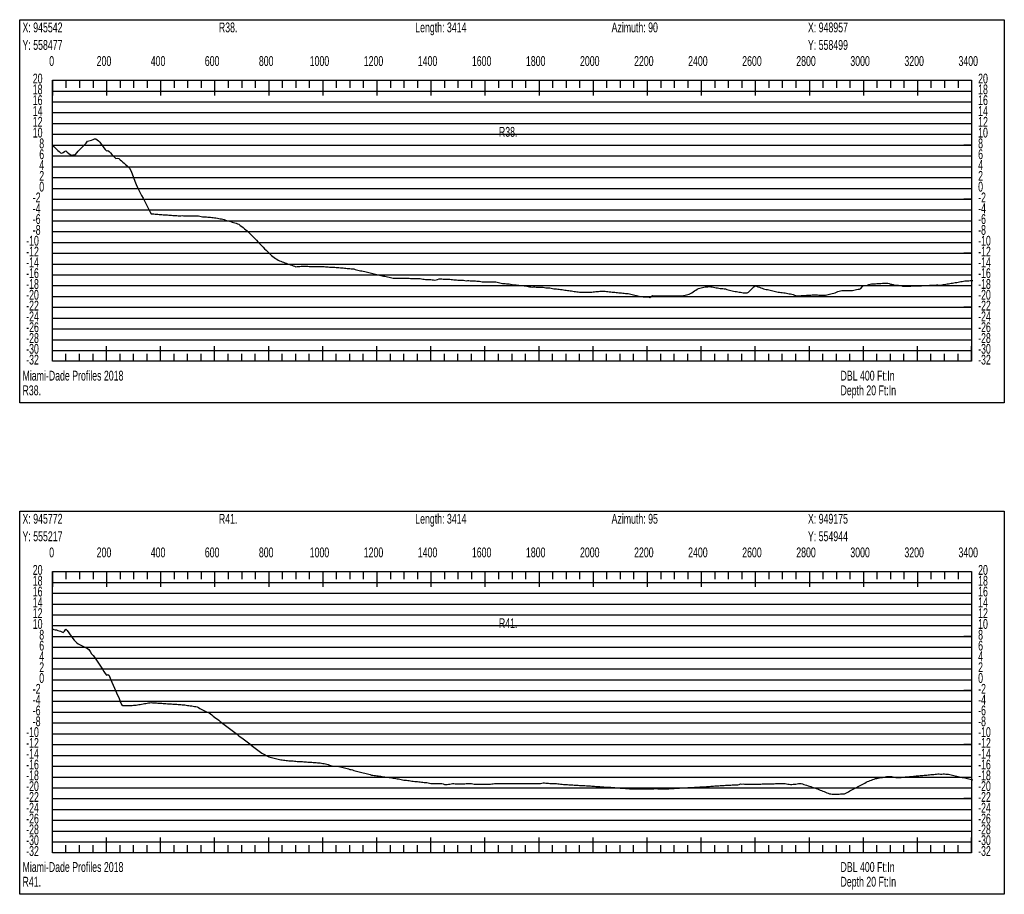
# Model space of a CAD drawing. Header units: feet. Extents: x 1 to 30, y -268 to -1.
# Tile 62 of 94: x 11 to 20, y -91 to -83. Entities that reach past the tile are written whole.
import ezdxf

# ---------------------------------------------------------------- set-up
doc = ezdxf.new("R2010")
doc.units = ezdxf.units.FT
doc.header["$MEASUREMENT"] = 0
doc.layers.add('LABELS', color=7, linetype='Continuous')
doc.layers.add('XSECTION', color=7, linetype='Continuous')

msp = doc.modelspace()

# ---------------------------------------------------------------- linework, layer by layer
at = {"layer": 'XSECTION', "color": 0, "linetype": 'Continuous'}
for points in [[(11.106, -82.81), (20.212, -82.81), (20.212, -86.355), (11.106, -86.355), (11.106, -82.81)], [(11.409, -83.37), (19.909, -83.37), (19.909, -85.97), (11.409, -85.97), (11.409, -83.37)], [(11.409, -83.37), (11.409, -83.511)], [(11.409, -83.37), (11.409, -83.511)], [(11.409, -83.37), (11.409, -83.44)], [(11.409, -83.37), (11.409, -83.44)], [(11.534, -83.37), (11.534, -83.44)], [(11.659, -83.37), (11.659, -83.44)], [(11.784, -83.37), (11.784, -83.44)], [(11.909, -83.37), (11.909, -83.511)], [(11.909, -83.37), (11.909, -83.44)], [(12.034, -83.37), (12.034, -83.44)], [(12.159, -83.37), (12.159, -83.44)], [(12.284, -83.37), (12.284, -83.44)], [(12.409, -83.37), (12.409, -83.511)], [(12.409, -83.37), (12.409, -83.44)], [(12.534, -83.37), (12.534, -83.44)], [(12.659, -83.37), (12.659, -83.44)], [(12.784, -83.37), (12.784, -83.44)], [(12.909, -83.37), (12.909, -83.511)], [(12.909, -83.37), (12.909, -83.44)], [(13.034, -83.37), (13.034, -83.44)], [(13.159, -83.37), (13.159, -83.44)], [(13.284, -83.37), (13.284, -83.44)], [(13.409, -83.37), (13.409, -83.511)], [(13.409, -83.37), (13.409, -83.44)], [(13.534, -83.37), (13.534, -83.44)], [(13.659, -83.37), (13.659, -83.44)], [(13.784, -83.37), (13.784, -83.44)], [(13.909, -83.37), (13.909, -83.511)], [(13.909, -83.37), (13.909, -83.44)], [(14.034, -83.37), (14.034, -83.44)], [(14.159, -83.37), (14.159, -83.44)], [(14.284, -83.37), (14.284, -83.44)], [(14.409, -83.37), (14.409, -83.511)], [(14.409, -83.37), (14.409, -83.44)], [(14.534, -83.37), (14.534, -83.44)], [(14.659, -83.37), (14.659, -83.44)], [(14.784, -83.37), (14.784, -83.44)], [(14.909, -83.37), (14.909, -83.511)], [(14.909, -83.37), (14.909, -83.44)], [(15.034, -83.37), (15.034, -83.44)], [(15.159, -83.37), (15.159, -83.44)], [(15.284, -83.37), (15.284, -83.44)], [(15.409, -83.37), (15.409, -83.511)], [(15.409, -83.37), (15.409, -83.44)], [(15.534, -83.37), (15.534, -83.44)], [(15.659, -83.37), (15.659, -83.44)], [(15.784, -83.37), (15.784, -83.44)], [(15.909, -83.37), (15.909, -83.511)], [(15.909, -83.37), (15.909, -83.44)], [(16.034, -83.37), (16.034, -83.44)], [(16.159, -83.37), (16.159, -83.44)], [(16.284, -83.37), (16.284, -83.44)], [(16.409, -83.37), (16.409, -83.511)], [(16.409, -83.37), (16.409, -83.44)], [(16.534, -83.37), (16.534, -83.44)], [(16.659, -83.37), (16.659, -83.44)], [(16.784, -83.37), (16.784, -83.44)], [(16.909, -83.37), (16.909, -83.511)], [(16.909, -83.37), (16.909, -83.44)], [(17.034, -83.37), (17.034, -83.44)], [(17.159, -83.37), (17.159, -83.44)], [(17.284, -83.37), (17.284, -83.44)], [(17.409, -83.37), (17.409, -83.511)], [(17.409, -83.37), (17.409, -83.44)], [(17.534, -83.37), (17.534, -83.44)], [(17.659, -83.37), (17.659, -83.44)], [(17.784, -83.37), (17.784, -83.44)], [(17.909, -83.37), (17.909, -83.511)], [(17.909, -83.37), (17.909, -83.44)], [(18.034, -83.37), (18.034, -83.44)], [(18.159, -83.37), (18.159, -83.44)], [(18.284, -83.37), (18.284, -83.44)], [(18.409, -83.37), (18.409, -83.511)], [(18.409, -83.37), (18.409, -83.44)], [(18.534, -83.37), (18.534, -83.44)], [(18.659, -83.37), (18.659, -83.44)], [(18.784, -83.37), (18.784, -83.44)], [(18.909, -83.37), (18.909, -83.511)], [(18.909, -83.37), (18.909, -83.44)], [(19.034, -83.37), (19.034, -83.44)], [(19.159, -83.37), (19.159, -83.44)], [(19.284, -83.37), (19.284, -83.44)], [(19.409, -83.37), (19.409, -83.511)], [(19.409, -83.37), (19.409, -83.44)], [(19.534, -83.37), (19.534, -83.44)], [(19.659, -83.37), (19.659, -83.44)], [(19.784, -83.37), (19.784, -83.44)], [(19.909, -83.37), (19.909, -83.511)], [(19.909, -83.37), (19.909, -83.44)], [(11.409, -83.97), (11.479, -83.97)], [(19.909, -83.97), (19.839, -83.97)], [(11.409, -84.47), (11.479, -84.47)], [(19.909, -84.47), (19.839, -84.47)], [(11.409, -84.97), (11.479, -84.97)], [(19.909, -84.97), (19.839, -84.97)], [(11.409, -85.47), (11.479, -85.47)], [(19.909, -85.47), (19.839, -85.47)], [(11.409, -85.97), (11.409, -85.829)], [(11.409, -85.97), (11.409, -85.829)], [(11.909, -85.97), (11.909, -85.829)], [(12.409, -85.97), (12.409, -85.829)], [(12.909, -85.97), (12.909, -85.829)], [(13.409, -85.97), (13.409, -85.829)], [(13.909, -85.97), (13.909, -85.829)], [(14.409, -85.97), (14.409, -85.829)], [(14.909, -85.97), (14.909, -85.829)], [(15.409, -85.97), (15.409, -85.829)], [(15.909, -85.97), (15.909, -85.829)], [(16.409, -85.97), (16.409, -85.829)], [(16.909, -85.97), (16.909, -85.829)], [(17.409, -85.97), (17.409, -85.829)], [(17.909, -85.97), (17.909, -85.829)], [(18.409, -85.97), (18.409, -85.829)], [(18.909, -85.97), (18.909, -85.829)], [(19.409, -85.97), (19.409, -85.829)], [(19.909, -85.97), (19.909, -85.829)], [(11.409, -85.97), (11.409, -85.9)], [(11.409, -85.97), (11.409, -85.9)], [(11.534, -85.97), (11.534, -85.9)], [(11.659, -85.97), (11.659, -85.9)], [(11.784, -85.97), (11.784, -85.9)], [(11.909, -85.97), (11.909, -85.9)], [(12.034, -85.97), (12.034, -85.9)], [(12.159, -85.97), (12.159, -85.9)], [(12.284, -85.97), (12.284, -85.9)], [(12.409, -85.97), (12.409, -85.9)], [(12.534, -85.97), (12.534, -85.9)], [(12.659, -85.97), (12.659, -85.9)], [(12.784, -85.97), (12.784, -85.9)], [(12.909, -85.97), (12.909, -85.9)], [(13.034, -85.97), (13.034, -85.9)], [(13.159, -85.97), (13.159, -85.9)], [(13.284, -85.97), (13.284, -85.9)], [(13.409, -85.97), (13.409, -85.9)], [(13.534, -85.97), (13.534, -85.9)], [(13.659, -85.97), (13.659, -85.9)], [(13.784, -85.97), (13.784, -85.9)], [(13.909, -85.97), (13.909, -85.9)], [(14.034, -85.97), (14.034, -85.9)], [(14.159, -85.97), (14.159, -85.9)], [(14.284, -85.97), (14.284, -85.9)], [(14.409, -85.97), (14.409, -85.9)], [(14.534, -85.97), (14.534, -85.9)], [(14.659, -85.97), (14.659, -85.9)], [(14.784, -85.97), (14.784, -85.9)], [(14.909, -85.97), (14.909, -85.9)], [(15.034, -85.97), (15.034, -85.9)], [(15.159, -85.97), (15.159, -85.9)], [(15.284, -85.97), (15.284, -85.9)], [(15.409, -85.97), (15.409, -85.9)], [(15.534, -85.97), (15.534, -85.9)], [(15.659, -85.97), (15.659, -85.9)], [(15.784, -85.97), (15.784, -85.9)], [(15.909, -85.97), (15.909, -85.9)], [(16.034, -85.97), (16.034, -85.9)], [(16.159, -85.97), (16.159, -85.9)], [(16.284, -85.97), (16.284, -85.9)], [(16.409, -85.97), (16.409, -85.9)], [(16.534, -85.97), (16.534, -85.9)], [(16.659, -85.97), (16.659, -85.9)], [(16.784, -85.97), (16.784, -85.9)], [(16.909, -85.97), (16.909, -85.9)], [(17.034, -85.97), (17.034, -85.9)], [(17.159, -85.97), (17.159, -85.9)], [(17.284, -85.97), (17.284, -85.9)], [(17.409, -85.97), (17.409, -85.9)], [(17.534, -85.97), (17.534, -85.9)], [(17.659, -85.97), (17.659, -85.9)], [(17.784, -85.97), (17.784, -85.9)], [(17.909, -85.97), (17.909, -85.9)], [(18.034, -85.97), (18.034, -85.9)], [(18.159, -85.97), (18.159, -85.9)], [(18.284, -85.97), (18.284, -85.9)], [(18.409, -85.97), (18.409, -85.9)], [(18.534, -85.97), (18.534, -85.9)], [(18.659, -85.97), (18.659, -85.9)], [(18.784, -85.97), (18.784, -85.9)], [(18.909, -85.97), (18.909, -85.9)], [(19.034, -85.97), (19.034, -85.9)], [(19.159, -85.97), (19.159, -85.9)], [(19.284, -85.97), (19.284, -85.9)], [(19.409, -85.97), (19.409, -85.9)], [(19.534, -85.97), (19.534, -85.9)], [(19.659, -85.97), (19.659, -85.9)], [(19.784, -85.97), (19.784, -85.9)], [(19.909, -85.97), (19.909, -85.9)], [(11.106, -87.355), (20.212, -87.355), (20.212, -90.9), (11.106, -90.9), (11.106, -87.355)], [(11.409, -87.915), (19.909, -87.915), (19.909, -90.515), (11.409, -90.515), (11.409, -87.915)], [(11.409, -87.915), (11.409, -88.056)], [(11.409, -87.915), (11.409, -88.056)], [(11.409, -87.915), (11.409, -87.985)], [(11.409, -87.915), (11.409, -87.985)], [(11.534, -87.915), (11.534, -87.985)], [(11.659, -87.915), (11.659, -87.985)], [(11.784, -87.915), (11.784, -87.985)], [(11.909, -87.915), (11.909, -88.056)], [(11.909, -87.915), (11.909, -87.985)], [(12.034, -87.915), (12.034, -87.985)], [(12.159, -87.915), (12.159, -87.985)], [(12.284, -87.915), (12.284, -87.985)], [(12.409, -87.915), (12.409, -88.056)], [(12.409, -87.915), (12.409, -87.985)], [(12.534, -87.915), (12.534, -87.985)], [(12.659, -87.915), (12.659, -87.985)], [(12.784, -87.915), (12.784, -87.985)], [(12.909, -87.915), (12.909, -88.056)], [(12.909, -87.915), (12.909, -87.985)], [(13.034, -87.915), (13.034, -87.985)], [(13.159, -87.915), (13.159, -87.985)], [(13.284, -87.915), (13.284, -87.985)], [(13.409, -87.915), (13.409, -88.056)], [(13.409, -87.915), (13.409, -87.985)], [(13.534, -87.915), (13.534, -87.985)], [(13.659, -87.915), (13.659, -87.985)], [(13.784, -87.915), (13.784, -87.985)], [(13.909, -87.915), (13.909, -88.056)], [(13.909, -87.915), (13.909, -87.985)], [(14.034, -87.915), (14.034, -87.985)], [(14.159, -87.915), (14.159, -87.985)], [(14.284, -87.915), (14.284, -87.985)], [(14.409, -87.915), (14.409, -88.056)], [(14.409, -87.915), (14.409, -87.985)], [(14.534, -87.915), (14.534, -87.985)], [(14.659, -87.915), (14.659, -87.985)], [(14.784, -87.915), (14.784, -87.985)], [(14.909, -87.915), (14.909, -88.056)], [(14.909, -87.915), (14.909, -87.985)], [(15.034, -87.915), (15.034, -87.985)], [(15.159, -87.915), (15.159, -87.985)], [(15.284, -87.915), (15.284, -87.985)], [(15.409, -87.915), (15.409, -88.056)], [(15.409, -87.915), (15.409, -87.985)], [(15.534, -87.915), (15.534, -87.985)], [(15.659, -87.915), (15.659, -87.985)], [(15.784, -87.915), (15.784, -87.985)], [(15.909, -87.915), (15.909, -88.056)], [(15.909, -87.915), (15.909, -87.985)], [(16.034, -87.915), (16.034, -87.985)], [(16.159, -87.915), (16.159, -87.985)], [(16.284, -87.915), (16.284, -87.985)], [(16.409, -87.915), (16.409, -88.056)], [(16.409, -87.915), (16.409, -87.985)], [(16.534, -87.915), (16.534, -87.985)], [(16.659, -87.915), (16.659, -87.985)], [(16.784, -87.915), (16.784, -87.985)], [(16.909, -87.915), (16.909, -88.056)], [(16.909, -87.915), (16.909, -87.985)], [(17.034, -87.915), (17.034, -87.985)], [(17.159, -87.915), (17.159, -87.985)], [(17.284, -87.915), (17.284, -87.985)], [(17.409, -87.915), (17.409, -88.056)], [(17.409, -87.915), (17.409, -87.985)], [(17.534, -87.915), (17.534, -87.985)], [(17.659, -87.915), (17.659, -87.985)], [(17.784, -87.915), (17.784, -87.985)], [(17.909, -87.915), (17.909, -88.056)], [(17.909, -87.915), (17.909, -87.985)], [(18.034, -87.915), (18.034, -87.985)], [(18.159, -87.915), (18.159, -87.985)], [(18.284, -87.915), (18.284, -87.985)], [(18.409, -87.915), (18.409, -88.056)], [(18.409, -87.915), (18.409, -87.985)], [(18.534, -87.915), (18.534, -87.985)], [(18.659, -87.915), (18.659, -87.985)], [(18.784, -87.915), (18.784, -87.985)], [(18.909, -87.915), (18.909, -88.056)], [(18.909, -87.915), (18.909, -87.985)], [(19.034, -87.915), (19.034, -87.985)], [(19.159, -87.915), (19.159, -87.985)], [(19.284, -87.915), (19.284, -87.985)], [(19.409, -87.915), (19.409, -88.056)], [(19.409, -87.915), (19.409, -87.985)], [(19.534, -87.915), (19.534, -87.985)], [(19.659, -87.915), (19.659, -87.985)], [(19.784, -87.915), (19.784, -87.985)], [(19.909, -87.915), (19.909, -88.056)], [(19.909, -87.915), (19.909, -87.985)], [(11.409, -88.515), (11.479, -88.515)], [(19.909, -88.515), (19.839, -88.515)], [(11.409, -89.015), (11.479, -89.015)], [(19.909, -89.015), (19.839, -89.015)], [(11.409, -89.515), (11.479, -89.515)], [(19.909, -89.515), (19.839, -89.515)], [(11.409, -90.015), (11.479, -90.015)], [(19.909, -90.015), (19.839, -90.015)], [(11.409, -90.515), (11.409, -90.374)], [(11.409, -90.515), (11.409, -90.374)], [(11.909, -90.515), (11.909, -90.374)], [(12.409, -90.515), (12.409, -90.374)], [(12.909, -90.515), (12.909, -90.374)], [(13.409, -90.515), (13.409, -90.374)], [(13.909, -90.515), (13.909, -90.374)], [(14.409, -90.515), (14.409, -90.374)], [(14.909, -90.515), (14.909, -90.374)], [(15.409, -90.515), (15.409, -90.374)], [(15.909, -90.515), (15.909, -90.374)], [(16.409, -90.515), (16.409, -90.374)], [(16.909, -90.515), (16.909, -90.374)], [(17.409, -90.515), (17.409, -90.374)], [(17.909, -90.515), (17.909, -90.374)], [(18.409, -90.515), (18.409, -90.374)], [(18.909, -90.515), (18.909, -90.374)], [(19.409, -90.515), (19.409, -90.374)], [(19.909, -90.515), (19.909, -90.374)], [(11.409, -90.515), (11.409, -90.445)], [(11.409, -90.515), (11.409, -90.445)], [(11.534, -90.515), (11.534, -90.445)], [(11.659, -90.515), (11.659, -90.445)], [(11.784, -90.515), (11.784, -90.445)], [(11.909, -90.515), (11.909, -90.445)], [(12.034, -90.515), (12.034, -90.445)], [(12.159, -90.515), (12.159, -90.445)], [(12.284, -90.515), (12.284, -90.445)], [(12.409, -90.515), (12.409, -90.445)], [(12.534, -90.515), (12.534, -90.445)], [(12.659, -90.515), (12.659, -90.445)], [(12.784, -90.515), (12.784, -90.445)], [(12.909, -90.515), (12.909, -90.445)], [(13.034, -90.515), (13.034, -90.445)], [(13.159, -90.515), (13.159, -90.445)], [(13.284, -90.515), (13.284, -90.445)], [(13.409, -90.515), (13.409, -90.445)], [(13.534, -90.515), (13.534, -90.445)], [(13.659, -90.515), (13.659, -90.445)], [(13.784, -90.515), (13.784, -90.445)], [(13.909, -90.515), (13.909, -90.445)], [(14.034, -90.515), (14.034, -90.445)], [(14.159, -90.515), (14.159, -90.445)], [(14.284, -90.515), (14.284, -90.445)], [(14.409, -90.515), (14.409, -90.445)], [(14.534, -90.515), (14.534, -90.445)], [(14.659, -90.515), (14.659, -90.445)], [(14.784, -90.515), (14.784, -90.445)], [(14.909, -90.515), (14.909, -90.445)], [(15.034, -90.515), (15.034, -90.445)], [(15.159, -90.515), (15.159, -90.445)], [(15.284, -90.515), (15.284, -90.445)], [(15.409, -90.515), (15.409, -90.445)], [(15.534, -90.515), (15.534, -90.445)], [(15.659, -90.515), (15.659, -90.445)], [(15.784, -90.515), (15.784, -90.445)], [(15.909, -90.515), (15.909, -90.445)], [(16.034, -90.515), (16.034, -90.445)], [(16.159, -90.515), (16.159, -90.445)], [(16.284, -90.515), (16.284, -90.445)], [(16.409, -90.515), (16.409, -90.445)], [(16.534, -90.515), (16.534, -90.445)], [(16.659, -90.515), (16.659, -90.445)], [(16.784, -90.515), (16.784, -90.445)], [(16.909, -90.515), (16.909, -90.445)], [(17.034, -90.515), (17.034, -90.445)], [(17.159, -90.515), (17.159, -90.445)], [(17.284, -90.515), (17.284, -90.445)], [(17.409, -90.515), (17.409, -90.445)], [(17.534, -90.515), (17.534, -90.445)], [(17.659, -90.515), (17.659, -90.445)], [(17.784, -90.515), (17.784, -90.445)], [(17.909, -90.515), (17.909, -90.445)], [(18.034, -90.515), (18.034, -90.445)], [(18.159, -90.515), (18.159, -90.445)], [(18.284, -90.515), (18.284, -90.445)], [(18.409, -90.515), (18.409, -90.445)], [(18.534, -90.515), (18.534, -90.445)], [(18.659, -90.515), (18.659, -90.445)], [(18.784, -90.515), (18.784, -90.445)], [(18.909, -90.515), (18.909, -90.445)], [(19.034, -90.515), (19.034, -90.445)], [(19.159, -90.515), (19.159, -90.445)], [(19.284, -90.515), (19.284, -90.445)], [(19.409, -90.515), (19.409, -90.445)], [(19.534, -90.515), (19.534, -90.445)], [(19.659, -90.515), (19.659, -90.445)], [(19.784, -90.515), (19.784, -90.445)], [(19.909, -90.515), (19.909, -90.445)]]:
    msp.add_lwpolyline(points, dxfattribs=at)
at = {"layer": 'XSECTION', "color": 0}
for points in [[(11.409, -83.47), (19.909, -83.47)], [(11.409, -83.57), (19.909, -83.57)], [(11.409, -83.67), (19.909, -83.67)], [(11.409, -83.77), (19.909, -83.77)], [(11.409, -83.87), (19.909, -83.87)], [(11.409, -83.97), (19.909, -83.97)], [(11.409, -84.07), (19.909, -84.07)], [(11.409, -84.17), (19.909, -84.17)], [(11.409, -84.27), (19.909, -84.27)], [(11.409, -84.37), (19.909, -84.37)], [(11.409, -84.47), (19.909, -84.47)], [(11.409, -84.57), (19.909, -84.57)], [(11.409, -84.67), (19.909, -84.67)], [(11.409, -84.77), (19.909, -84.77)], [(11.409, -84.87), (19.909, -84.87)], [(11.409, -84.97), (19.909, -84.97)], [(11.409, -85.07), (19.909, -85.07)], [(11.409, -85.17), (19.909, -85.17)], [(11.409, -85.27), (19.909, -85.27)], [(11.409, -85.37), (19.909, -85.37)], [(11.409, -85.47), (19.909, -85.47)], [(11.409, -85.57), (19.909, -85.57)], [(11.409, -85.67), (19.909, -85.67)], [(11.409, -85.77), (19.909, -85.77)], [(11.409, -85.87), (19.909, -85.87)], [(11.409, -88.015), (19.909, -88.015)], [(11.409, -88.115), (19.909, -88.115)], [(11.409, -88.215), (19.909, -88.215)], [(11.409, -88.315), (19.909, -88.315)], [(11.409, -88.415), (19.909, -88.415)], [(11.409, -88.515), (19.909, -88.515)], [(11.409, -88.615), (19.909, -88.615)], [(11.409, -88.715), (19.909, -88.715)], [(11.409, -88.815), (19.909, -88.815)], [(11.409, -88.915), (19.909, -88.915)], [(11.409, -89.015), (19.909, -89.015)], [(11.409, -89.115), (19.909, -89.115)], [(11.409, -89.215), (19.909, -89.215)], [(11.409, -89.315), (19.909, -89.315)], [(11.409, -89.415), (19.909, -89.415)], [(11.409, -89.515), (19.909, -89.515)], [(11.409, -89.615), (19.909, -89.615)], [(11.409, -89.715), (19.909, -89.715)], [(11.409, -89.815), (19.909, -89.815)], [(11.409, -89.915), (19.909, -89.915)], [(11.409, -90.015), (19.909, -90.015)], [(11.409, -90.115), (19.909, -90.115)], [(11.409, -90.215), (19.909, -90.215)], [(11.409, -90.315), (19.909, -90.315)], [(11.409, -90.415), (19.909, -90.415)]]:
    msp.add_lwpolyline(points, dxfattribs=at)
at = {"layer": 'XSECTION', "color": 5, "linetype": 'Continuous'}
for points in [[(11.409, -83.974), (11.4215, -83.9845), (11.434, -83.996), (11.4465, -84.0075), (11.459, -84.0185), (11.4715, -84.03), (11.484, -84.0415), (11.4965, -84.046), (11.509, -84.037), (11.5215, -84.029), (11.534, -84.0235), (11.5465, -84.035), (11.559, -84.0465), (11.5715, -84.058), (11.584, -84.062), (11.5965, -84.061), (11.609, -84.0595), (11.6215, -84.058), (11.634, -84.043), (11.6465, -84.0275), (11.659, -84.014), (11.6715, -84.002), (11.684, -83.99), (11.6965, -83.9765), (11.709, -83.9635), (11.7215, -83.9515), (11.734, -83.934), (11.7465, -83.9305), (11.759, -83.928), (11.7715, -83.9235), (11.784, -83.9175), (11.7965, -83.9115), (11.809, -83.9135), (11.8215, -83.9225), (11.834, -83.932), (11.8465, -83.9425), (11.859, -83.96), (11.8715, -83.9775), (11.884, -83.995), (11.8965, -84.0105), (11.909, -84.023), (11.9215, -84.0195), (11.934, -84.03), (11.9465, -84.0425), (11.959, -84.0555), (11.9715, -84.0685), (11.984, -84.0815), (11.9965, -84.0945), (12.009, -84.09), (12.0215, -84.095), (12.034, -84.105), (12.0465, -84.116), (12.059, -84.127), (12.0715, -84.138), (12.084, -84.1485), (12.0965, -84.1595), (12.109, -84.1705), (12.1215, -84.1835), (12.134, -84.2035), (12.1465, -84.2365), (12.159, -84.2695), (12.1715, -84.3025), (12.184, -84.3355), (12.1965, -84.3615), (12.209, -84.386), (12.2215, -84.411), (12.234, -84.4355), (12.2465, -84.4605), (12.259, -84.485), (12.2715, -84.51), (12.284, -84.5345), (12.2965, -84.5595), (12.309, -84.584), (12.3215, -84.605), (12.334, -84.606), (12.3465, -84.607), (12.359, -84.6075), (12.3715, -84.6085), (12.384, -84.6095), (12.3965, -84.6105), (12.409, -84.6115), (12.4215, -84.6125), (12.434, -84.6135), (12.4465, -84.6145), (12.459, -84.615), (12.4715, -84.616), (12.484, -84.617), (12.4965, -84.618), (12.509, -84.619), (12.5215, -84.62), (12.534, -84.621), (12.5465, -84.622), (12.559, -84.6225), (12.5715, -84.6235), (12.584, -84.6245), (12.5965, -84.6255), (12.609, -84.6215), (12.6215, -84.623), (12.634, -84.6255), (12.6465, -84.6255), (12.659, -84.6255), (12.6715, -84.6255), (12.684, -84.6255), (12.6965, -84.6255), (12.709, -84.6255), (12.7215, -84.6255), (12.734, -84.6255), (12.7465, -84.6255), (12.759, -84.6255), (12.7715, -84.6285), (12.784, -84.631), (12.7965, -84.632), (12.809, -84.633), (12.8215, -84.634), (12.834, -84.635), (12.8465, -84.636), (12.859, -84.637), (12.8715, -84.638), (12.884, -84.639), (12.8965, -84.64), (12.909, -84.6415), (12.9215, -84.644), (12.934, -84.6465), (12.9465, -84.649), (12.959, -84.6515), (12.9715, -84.6535), (12.984, -84.656), (12.9965, -84.6595), (13.009, -84.6635), (13.0215, -84.667), (13.034, -84.6705), (13.0465, -84.6745), (13.059, -84.678), (13.0715, -84.682), (13.084, -84.6855), (13.0965, -84.6895), (13.109, -84.6935), (13.1215, -84.697), (13.134, -84.7025), (13.1465, -84.713), (13.159, -84.723), (13.1715, -84.733), (13.184, -84.743), (13.1965, -84.753), (13.209, -84.763), (13.2215, -84.7755), (13.234, -84.788), (13.2465, -84.8005), (13.259, -84.813), (13.2715, -84.8255), (13.284, -84.838), (13.2965, -84.8505), (13.309, -84.8635), (13.3215, -84.876), (13.334, -84.889), (13.3465, -84.902), (13.359, -84.915), (13.3715, -84.9295), (13.384, -84.942), (13.3965, -84.9545), (13.409, -84.967), (13.4215, -84.979), (13.434, -84.991), (13.4465, -85), (13.459, -85.009), (13.4715, -85.0175), (13.484, -85.0265), (13.4965, -85.035), (13.509, -85.041), (13.5215, -85.045), (13.534, -85.0495), (13.5465, -85.054), (13.559, -85.0585), (13.5715, -85.063), (13.584, -85.0675), (13.5965, -85.072), (13.609, -85.0765), (13.6215, -85.0815), (13.634, -85.086), (13.6465, -85.0905), (13.659, -85.0945), (13.6715, -85.0935), (13.684, -85.0925), (13.6965, -85.0915), (13.709, -85.091), (13.7215, -85.09), (13.734, -85.09), (13.7465, -85.0905), (13.759, -85.091), (13.7715, -85.091), (13.784, -85.0915), (13.7965, -85.0915), (13.809, -85.092), (13.8215, -85.092), (13.834, -85.0925), (13.8465, -85.0925), (13.859, -85.093), (13.8715, -85.093), (13.884, -85.0935), (13.8965, -85.0935), (13.909, -85.094), (13.9215, -85.094), (13.934, -85.0945), (13.9465, -85.095), (13.959, -85.096), (13.9715, -85.1), (13.984, -85.1), (13.9965, -85.1), (14.009, -85.1), (14.0215, -85.1), (14.034, -85.101), (14.0465, -85.102), (14.059, -85.103), (14.0715, -85.104), (14.084, -85.1055), (14.0965, -85.1065), (14.109, -85.1075), (14.1215, -85.1085), (14.134, -85.11), (14.1465, -85.111), (14.159, -85.112), (14.1715, -85.113), (14.184, -85.1145), (14.1965, -85.116), (14.209, -85.1195), (14.2215, -85.123), (14.234, -85.1255), (14.2465, -85.1285), (14.259, -85.1315), (14.2715, -85.1345), (14.284, -85.1375), (14.2965, -85.1405), (14.309, -85.1435), (14.3215, -85.1465), (14.334, -85.1495), (14.3465, -85.1525), (14.359, -85.1555), (14.3715, -85.1585), (14.384, -85.1615), (14.3965, -85.1645), (14.409, -85.1675), (14.4215, -85.1705), (14.434, -85.1735), (14.4465, -85.177), (14.459, -85.1795), (14.4715, -85.181), (14.484, -85.1835), (14.4965, -85.1865), (14.509, -85.1895), (14.5215, -85.1925), (14.534, -85.195), (14.5465, -85.1975), (14.559, -85.1995), (14.5715, -85.1995), (14.584, -85.1995), (14.5965, -85.1995), (14.609, -85.1995), (14.6215, -85.1995), (14.634, -85.1995), (14.6465, -85.1995), (14.659, -85.1995), (14.6715, -85.1995), (14.684, -85.1995), (14.6965, -85.1995), (14.709, -85.2), (14.7215, -85.2035), (14.734, -85.2045), (14.7465, -85.2045), (14.759, -85.2045), (14.7715, -85.2045), (14.784, -85.2045), (14.7965, -85.205), (14.809, -85.205), (14.8215, -85.207), (14.834, -85.21), (14.8465, -85.211), (14.859, -85.2125), (14.8715, -85.2135), (14.884, -85.2145), (14.8965, -85.2145), (14.909, -85.2145), (14.9215, -85.215), (14.934, -85.2165), (14.9465, -85.2185), (14.959, -85.2175), (14.9715, -85.2125), (14.984, -85.208), (14.9965, -85.206), (15.009, -85.2085), (15.0215, -85.21), (15.034, -85.21), (15.0465, -85.21), (15.059, -85.21), (15.0715, -85.21), (15.084, -85.2105), (15.0965, -85.212), (15.109, -85.2135), (15.1215, -85.215), (15.134, -85.216), (15.1465, -85.2175), (15.159, -85.219), (15.1715, -85.22), (15.184, -85.22), (15.1965, -85.22), (15.209, -85.22), (15.2215, -85.2225), (15.234, -85.224), (15.2465, -85.221), (15.259, -85.222), (15.2715, -85.225), (15.284, -85.225), (15.2965, -85.2255), (15.309, -85.2255), (15.3215, -85.2265), (15.334, -85.2295), (15.3465, -85.23), (15.359, -85.23), (15.3715, -85.233), (15.384, -85.235), (15.3965, -85.235), (15.409, -85.235), (15.4215, -85.235), (15.434, -85.235), (15.4465, -85.235), (15.459, -85.235), (15.4715, -85.235), (15.484, -85.235), (15.4965, -85.235), (15.509, -85.236), (15.5215, -85.239), (15.534, -85.2415), (15.5465, -85.2445), (15.559, -85.247), (15.5715, -85.2495), (15.584, -85.25), (15.5965, -85.2505), (15.609, -85.2535), (15.6215, -85.2545), (15.634, -85.2545), (15.6465, -85.2565), (15.659, -85.2595), (15.6715, -85.261), (15.684, -85.262), (15.6965, -85.2635), (15.709, -85.2645), (15.7215, -85.266), (15.734, -85.2675), (15.7465, -85.2685), (15.759, -85.27), (15.7715, -85.271), (15.784, -85.2725), (15.7965, -85.2735), (15.809, -85.2765), (15.8215, -85.2795), (15.834, -85.2825), (15.8465, -85.283), (15.859, -85.28), (15.8715, -85.282), (15.884, -85.2845), (15.8965, -85.2845), (15.909, -85.2845), (15.9215, -85.285), (15.934, -85.285), (15.9465, -85.285), (15.959, -85.2885), (15.9715, -85.29), (15.984, -85.29), (15.9965, -85.29), (16.009, -85.2905), (16.0215, -85.293), (16.034, -85.2975), (16.0465, -85.2995), (16.059, -85.3), (16.0715, -85.3), (16.084, -85.302), (16.0965, -85.3035), (16.109, -85.3055), (16.1215, -85.307), (16.134, -85.309), (16.1465, -85.3105), (16.159, -85.3125), (16.1715, -85.314), (16.184, -85.316), (16.1965, -85.3175), (16.209, -85.3195), (16.2215, -85.3215), (16.234, -85.323), (16.2465, -85.325), (16.259, -85.3265), (16.2715, -85.3285), (16.284, -85.33), (16.2965, -85.33), (16.309, -85.33), (16.3215, -85.33), (16.334, -85.33), (16.3465, -85.33), (16.359, -85.33), (16.3715, -85.33), (16.384, -85.33), (16.3965, -85.329), (16.409, -85.328), (16.4215, -85.3265), (16.434, -85.3255), (16.4465, -85.324), (16.459, -85.323), (16.4715, -85.3215), (16.484, -85.3205), (16.4965, -85.32), (16.509, -85.3215), (16.5215, -85.3225), (16.534, -85.324), (16.5465, -85.325), (16.559, -85.3265), (16.5715, -85.3275), (16.584, -85.329), (16.5965, -85.33), (16.609, -85.3315), (16.6215, -85.3325), (16.634, -85.334), (16.6465, -85.335), (16.659, -85.3365), (16.6715, -85.3375), (16.684, -85.339), (16.6965, -85.34), (16.709, -85.3415), (16.7215, -85.3425), (16.734, -85.344), (16.7465, -85.3455), (16.759, -85.3485), (16.7715, -85.3515), (16.784, -85.3545), (16.7965, -85.357), (16.809, -85.36), (16.8215, -85.363), (16.834, -85.366), (16.8465, -85.369), (16.859, -85.371), (16.8715, -85.3735), (16.884, -85.374), (16.8965, -85.3745), (16.909, -85.375), (16.9215, -85.375), (16.934, -85.3785), (16.9465, -85.3695), (16.959, -85.361), (16.9715, -85.3635), (16.984, -85.3645), (16.9965, -85.3645), (17.009, -85.3645), (17.0215, -85.3645), (17.034, -85.365), (17.0465, -85.365), (17.059, -85.365), (17.0715, -85.365), (17.084, -85.365), (17.0965, -85.3645), (17.109, -85.3645), (17.1215, -85.3645), (17.134, -85.3645), (17.1465, -85.365), (17.159, -85.365), (17.1715, -85.365), (17.184, -85.365), (17.1965, -85.365), (17.209, -85.365), (17.2215, -85.3645), (17.234, -85.364), (17.2465, -85.3605), (17.259, -85.358), (17.2715, -85.355), (17.284, -85.3525), (17.2965, -85.3495), (17.309, -85.3435), (17.3215, -85.337), (17.334, -85.3275), (17.3465, -85.3195), (17.359, -85.3115), (17.3715, -85.3035), (17.384, -85.297), (17.3965, -85.293), (17.409, -85.2895), (17.4215, -85.286), (17.434, -85.283), (17.4465, -85.2815), (17.459, -85.2815), (17.4715, -85.2795), (17.484, -85.2775), (17.4965, -85.2795), (17.509, -85.282), (17.5215, -85.2845), (17.534, -85.2875), (17.5465, -85.29), (17.559, -85.29), (17.5715, -85.292), (17.584, -85.295), (17.5965, -85.2965), (17.609, -85.2975), (17.6215, -85.299), (17.634, -85.301), (17.6465, -85.3045), (17.659, -85.3075), (17.6715, -85.311), (17.684, -85.3145), (17.6965, -85.3175), (17.709, -85.3215), (17.7215, -85.3245), (17.734, -85.3245), (17.7465, -85.3265), (17.759, -85.329), (17.7715, -85.3315), (17.784, -85.334), (17.7965, -85.337), (17.809, -85.337), (17.8215, -85.335), (17.834, -85.335), (17.8465, -85.331), (17.859, -85.319), (17.8715, -85.3065), (17.884, -85.2945), (17.8965, -85.282), (17.909, -85.2705), (17.9215, -85.275), (17.934, -85.28), (17.9465, -85.2845), (17.959, -85.2895), (17.9715, -85.294), (17.984, -85.299), (17.9965, -85.304), (18.009, -85.305), (18.0215, -85.306), (18.034, -85.3095), (18.0465, -85.3125), (18.059, -85.316), (18.0715, -85.3195), (18.084, -85.3225), (18.0965, -85.3255), (18.109, -85.327), (18.1215, -85.329), (18.134, -85.3305), (18.1465, -85.3325), (18.159, -85.334), (18.1715, -85.336), (18.184, -85.338), (18.1965, -85.3405), (18.209, -85.343), (18.2215, -85.345), (18.234, -85.345), (18.2465, -85.3475), (18.259, -85.352), (18.2715, -85.357), (18.284, -85.3615), (18.2965, -85.3645), (18.309, -85.364), (18.3215, -85.363), (18.334, -85.3625), (18.3465, -85.3615), (18.359, -85.361), (18.3715, -85.36), (18.384, -85.3595), (18.3965, -85.3585), (18.409, -85.3575), (18.4215, -85.357), (18.434, -85.356), (18.4465, -85.3555), (18.459, -85.356), (18.4715, -85.3565), (18.484, -85.3565), (18.4965, -85.357), (18.509, -85.3575), (18.5215, -85.3575), (18.534, -85.358), (18.5465, -85.358), (18.559, -85.3585), (18.5715, -85.356), (18.584, -85.3525), (18.5965, -85.349), (18.609, -85.3455), (18.6215, -85.342), (18.634, -85.3385), (18.6465, -85.335), (18.659, -85.329), (18.6715, -85.3235), (18.684, -85.321), (18.6965, -85.3185), (18.709, -85.316), (18.7215, -85.314), (18.734, -85.314), (18.7465, -85.314), (18.759, -85.314), (18.7715, -85.314), (18.784, -85.314), (18.7965, -85.314), (18.809, -85.314), (18.8215, -85.3105), (18.834, -85.308), (18.8465, -85.306), (18.859, -85.304), (18.8715, -85.304), (18.884, -85.296), (18.8965, -85.2815), (18.909, -85.27), (18.9215, -85.27), (18.934, -85.27), (18.9465, -85.266), (18.959, -85.26), (18.9715, -85.255), (18.984, -85.2545), (18.9965, -85.2535), (19.009, -85.253), (19.0215, -85.252), (19.034, -85.2515), (19.0465, -85.2505), (19.059, -85.25), (19.0715, -85.249), (19.084, -85.2485), (19.0965, -85.2475), (19.109, -85.247), (19.1215, -85.246), (19.134, -85.2475), (19.1465, -85.2515), (19.159, -85.256), (19.1715, -85.256), (19.184, -85.259), (19.1965, -85.265), (19.209, -85.2655), (19.2215, -85.2655), (19.234, -85.2665), (19.2465, -85.268), (19.259, -85.27), (19.2715, -85.2735), (19.284, -85.2745), (19.2965, -85.2745), (19.309, -85.274), (19.3215, -85.274), (19.334, -85.2735), (19.3465, -85.2735), (19.359, -85.273), (19.3715, -85.2725), (19.384, -85.272), (19.3965, -85.2715), (19.409, -85.2715), (19.4215, -85.271), (19.434, -85.2705), (19.4465, -85.2705), (19.459, -85.27), (19.4715, -85.27), (19.484, -85.269), (19.4965, -85.2685), (19.509, -85.2675), (19.5215, -85.267), (19.534, -85.266), (19.5465, -85.2655), (19.559, -85.2645), (19.5715, -85.265), (19.584, -85.2635), (19.5965, -85.2635), (19.609, -85.2655), (19.6215, -85.2645), (19.634, -85.2625), (19.6465, -85.2605), (19.659, -85.2585), (19.6715, -85.2565), (19.684, -85.2545), (19.6965, -85.252), (19.709, -85.25), (19.7215, -85.248), (19.734, -85.246), (19.7465, -85.244), (19.759, -85.242), (19.7715, -85.2395), (19.784, -85.2375), (19.7965, -85.235), (19.809, -85.233), (19.8215, -85.2305), (19.834, -85.228), (19.8465, -85.2255), (19.859, -85.2245), (19.8715, -85.224), (19.884, -85.224), (19.8965, -85.2235), (19.909, -85.2235), (19.9215, -85.223)], [(11.409, -88.445), (11.4215, -88.4495), (11.434, -88.454), (11.4465, -88.455), (11.459, -88.459), (11.4715, -88.4625), (11.484, -88.4665), (11.4965, -88.471), (11.509, -88.478), (11.5215, -88.466), (11.534, -88.4485), (11.5465, -88.4605), (11.559, -88.481), (11.5715, -88.499), (11.584, -88.5165), (11.5965, -88.5345), (11.609, -88.5505), (11.6215, -88.562), (11.634, -88.573), (11.6465, -88.583), (11.659, -88.5895), (11.6715, -88.5955), (11.684, -88.6015), (11.6965, -88.6075), (11.709, -88.6135), (11.7215, -88.6195), (11.734, -88.6255), (11.7465, -88.6355), (11.759, -88.655), (11.7715, -88.6745), (11.784, -88.69), (11.7965, -88.7065), (11.809, -88.725), (11.8215, -88.744), (11.834, -88.7625), (11.8465, -88.7815), (11.859, -88.8), (11.8715, -88.819), (11.884, -88.838), (11.8965, -88.8565), (11.909, -88.872), (11.9215, -88.8655), (11.934, -88.8775), (11.9465, -88.9095), (11.959, -88.937), (11.9715, -88.965), (11.984, -88.993), (11.9965, -89.0215), (12.009, -89.0505), (12.0215, -89.081), (12.034, -89.1175), (12.0465, -89.145), (12.059, -89.1545), (12.0715, -89.154), (12.084, -89.154), (12.0965, -89.1535), (12.109, -89.153), (12.1215, -89.153), (12.134, -89.1525), (12.1465, -89.1525), (12.159, -89.152), (12.1715, -89.152), (12.184, -89.15), (12.1965, -89.1475), (12.209, -89.1455), (12.2215, -89.143), (12.234, -89.141), (12.2465, -89.1385), (12.259, -89.1365), (12.2715, -89.134), (12.284, -89.132), (12.2965, -89.1295), (12.309, -89.1275), (12.3215, -89.127), (12.334, -89.128), (12.3465, -89.1285), (12.359, -89.1295), (12.3715, -89.13), (12.384, -89.131), (12.3965, -89.132), (12.409, -89.1325), (12.4215, -89.1335), (12.434, -89.1345), (12.4465, -89.135), (12.459, -89.136), (12.4715, -89.137), (12.484, -89.1375), (12.4965, -89.1385), (12.509, -89.1395), (12.5215, -89.14), (12.534, -89.141), (12.5465, -89.142), (12.559, -89.1425), (12.5715, -89.1435), (12.584, -89.1445), (12.5965, -89.145), (12.609, -89.146), (12.6215, -89.147), (12.634, -89.1485), (12.6465, -89.1505), (12.659, -89.1525), (12.6715, -89.154), (12.684, -89.156), (12.6965, -89.158), (12.709, -89.1595), (12.7215, -89.1615), (12.734, -89.1635), (12.7465, -89.165), (12.759, -89.172), (12.7715, -89.181), (12.784, -89.1875), (12.7965, -89.1935), (12.809, -89.199), (12.8215, -89.205), (12.834, -89.211), (12.8465, -89.2165), (12.859, -89.221), (12.8715, -89.2295), (12.884, -89.2405), (12.8965, -89.2515), (12.909, -89.262), (12.9215, -89.2715), (12.934, -89.28), (12.9465, -89.29), (12.959, -89.3005), (12.9715, -89.311), (12.984, -89.321), (12.9965, -89.3305), (13.009, -89.3395), (13.0215, -89.348), (13.034, -89.357), (13.0465, -89.3665), (13.059, -89.376), (13.0715, -89.3855), (13.084, -89.395), (13.0965, -89.4045), (13.109, -89.414), (13.1215, -89.423), (13.134, -89.433), (13.1465, -89.4425), (13.159, -89.452), (13.1715, -89.4615), (13.184, -89.4715), (13.1965, -89.481), (13.209, -89.4905), (13.2215, -89.5), (13.234, -89.5095), (13.2465, -89.519), (13.259, -89.5285), (13.2715, -89.538), (13.284, -89.5475), (13.2965, -89.557), (13.309, -89.5665), (13.3215, -89.5765), (13.334, -89.5865), (13.3465, -89.5935), (13.359, -89.6005), (13.3715, -89.608), (13.384, -89.615), (13.3965, -89.6215), (13.409, -89.627), (13.4215, -89.6305), (13.434, -89.634), (13.4465, -89.6375), (13.459, -89.641), (13.4715, -89.6445), (13.484, -89.648), (13.4965, -89.651), (13.509, -89.6545), (13.5215, -89.656), (13.534, -89.6575), (13.5465, -89.659), (13.559, -89.6605), (13.5715, -89.662), (13.584, -89.663), (13.5965, -89.6645), (13.609, -89.665), (13.6215, -89.665), (13.634, -89.6665), (13.6465, -89.6675), (13.659, -89.6685), (13.6715, -89.67), (13.684, -89.67), (13.6965, -89.6705), (13.709, -89.6715), (13.7215, -89.6725), (13.734, -89.6735), (13.7465, -89.6745), (13.759, -89.6755), (13.7715, -89.6765), (13.784, -89.677), (13.7965, -89.678), (13.809, -89.679), (13.8215, -89.68), (13.834, -89.681), (13.8465, -89.682), (13.859, -89.683), (13.8715, -89.684), (13.884, -89.685), (13.8965, -89.687), (13.909, -89.6895), (13.9215, -89.6915), (13.934, -89.694), (13.9465, -89.697), (13.959, -89.7005), (13.9715, -89.704), (13.984, -89.7075), (13.9965, -89.7105), (14.009, -89.714), (14.0215, -89.715), (14.034, -89.715), (14.0465, -89.715), (14.059, -89.718), (14.0715, -89.7215), (14.084, -89.7245), (14.0965, -89.728), (14.109, -89.731), (14.1215, -89.734), (14.134, -89.7375), (14.1465, -89.7405), (14.159, -89.744), (14.1715, -89.747), (14.184, -89.75), (14.1965, -89.7535), (14.209, -89.7565), (14.2215, -89.76), (14.234, -89.763), (14.2465, -89.766), (14.259, -89.7695), (14.2715, -89.7725), (14.284, -89.776), (14.2965, -89.779), (14.309, -89.7825), (14.3215, -89.7855), (14.334, -89.7885), (14.3465, -89.792), (14.359, -89.797), (14.3715, -89.7975), (14.384, -89.8005), (14.3965, -89.802), (14.409, -89.803), (14.4215, -89.8045), (14.434, -89.8065), (14.4465, -89.808), (14.459, -89.81), (14.4715, -89.812), (14.484, -89.8135), (14.4965, -89.8155), (14.509, -89.817), (14.5215, -89.819), (14.534, -89.8205), (14.5465, -89.8225), (14.559, -89.8245), (14.5715, -89.826), (14.584, -89.8285), (14.5965, -89.831), (14.609, -89.833), (14.6215, -89.8355), (14.634, -89.838), (14.6465, -89.8405), (14.659, -89.8435), (14.6715, -89.845), (14.684, -89.845), (14.6965, -89.847), (14.709, -89.8485), (14.7215, -89.85), (14.734, -89.852), (14.7465, -89.8535), (14.759, -89.855), (14.7715, -89.8565), (14.784, -89.858), (14.7965, -89.859), (14.809, -89.8605), (14.8215, -89.862), (14.834, -89.863), (14.8465, -89.8645), (14.859, -89.866), (14.8715, -89.867), (14.884, -89.8685), (14.8965, -89.8705), (14.909, -89.8735), (14.9215, -89.8745), (14.934, -89.8745), (14.9465, -89.8745), (14.959, -89.8745), (14.9715, -89.8745), (14.984, -89.8745), (14.9965, -89.8745), (15.009, -89.8745), (15.0215, -89.877), (15.034, -89.8845), (15.0465, -89.8845), (15.059, -89.8835), (15.0715, -89.882), (15.084, -89.88), (15.0965, -89.8785), (15.109, -89.8765), (15.1215, -89.875), (15.134, -89.8775), (15.1465, -89.8795), (15.159, -89.879), (15.1715, -89.8785), (15.184, -89.878), (15.1965, -89.878), (15.209, -89.8775), (15.2215, -89.877), (15.234, -89.8765), (15.2465, -89.876), (15.259, -89.8755), (15.2715, -89.875), (15.284, -89.8755), (15.2965, -89.879), (15.309, -89.88), (15.3215, -89.88), (15.334, -89.88), (15.3465, -89.88), (15.359, -89.88), (15.3715, -89.88), (15.384, -89.88), (15.3965, -89.88), (15.409, -89.88), (15.4215, -89.88), (15.434, -89.88), (15.4465, -89.88), (15.459, -89.88), (15.4715, -89.879), (15.484, -89.878), (15.4965, -89.8765), (15.509, -89.8755), (15.5215, -89.875), (15.534, -89.875), (15.5465, -89.875), (15.559, -89.875), (15.5715, -89.875), (15.584, -89.875), (15.5965, -89.875), (15.609, -89.875), (15.6215, -89.875), (15.634, -89.875), (15.6465, -89.875), (15.659, -89.875), (15.6715, -89.875), (15.684, -89.875), (15.6965, -89.875), (15.709, -89.875), (15.7215, -89.875), (15.734, -89.875), (15.7465, -89.875), (15.759, -89.875), (15.7715, -89.875), (15.784, -89.875), (15.7965, -89.875), (15.809, -89.875), (15.8215, -89.875), (15.834, -89.875), (15.8465, -89.875), (15.859, -89.875), (15.8715, -89.875), (15.884, -89.875), (15.8965, -89.875), (15.909, -89.875), (15.9215, -89.8745), (15.934, -89.871), (15.9465, -89.87), (15.959, -89.87), (15.9715, -89.871), (15.984, -89.872), (15.9965, -89.8725), (16.009, -89.8735), (16.0215, -89.8745), (16.034, -89.875), (16.0465, -89.8755), (16.059, -89.8755), (16.0715, -89.876), (16.084, -89.8775), (16.0965, -89.879), (16.109, -89.8805), (16.1215, -89.8825), (16.134, -89.884), (16.1465, -89.885), (16.159, -89.885), (16.1715, -89.885), (16.184, -89.886), (16.1965, -89.8865), (16.209, -89.8875), (16.2215, -89.888), (16.234, -89.889), (16.2465, -89.8895), (16.259, -89.8905), (16.2715, -89.891), (16.284, -89.892), (16.2965, -89.893), (16.309, -89.8935), (16.3215, -89.8945), (16.334, -89.895), (16.3465, -89.896), (16.359, -89.8965), (16.3715, -89.8975), (16.384, -89.898), (16.3965, -89.899), (16.409, -89.9), (16.4215, -89.9005), (16.434, -89.9015), (16.4465, -89.902), (16.459, -89.903), (16.4715, -89.9035), (16.484, -89.9045), (16.4965, -89.9055), (16.509, -89.907), (16.5215, -89.908), (16.534, -89.908), (16.5465, -89.908), (16.559, -89.9085), (16.5715, -89.91), (16.584, -89.911), (16.5965, -89.912), (16.609, -89.9135), (16.6215, -89.9145), (16.634, -89.9155), (16.6465, -89.9165), (16.659, -89.9175), (16.6715, -89.918), (16.684, -89.9185), (16.6965, -89.919), (16.709, -89.92), (16.7215, -89.921), (16.734, -89.9225), (16.7465, -89.9235), (16.759, -89.9245), (16.7715, -89.925), (16.784, -89.925), (16.7965, -89.925), (16.809, -89.925), (16.8215, -89.925), (16.834, -89.925), (16.8465, -89.925), (16.859, -89.925), (16.8715, -89.925), (16.884, -89.925), (16.8965, -89.925), (16.909, -89.925), (16.9215, -89.925), (16.934, -89.925), (16.9465, -89.925), (16.959, -89.9245), (16.9715, -89.9235), (16.984, -89.9225), (16.9965, -89.9215), (17.009, -89.923), (17.0215, -89.925), (17.034, -89.925), (17.0465, -89.925), (17.059, -89.925), (17.0715, -89.925), (17.084, -89.9245), (17.0965, -89.924), (17.109, -89.923), (17.1215, -89.9225), (17.134, -89.9215), (17.1465, -89.921), (17.159, -89.9205), (17.1715, -89.9195), (17.184, -89.919), (17.1965, -89.918), (17.209, -89.9175), (17.2215, -89.9165), (17.234, -89.916), (17.2465, -89.9155), (17.259, -89.9145), (17.2715, -89.914), (17.284, -89.913), (17.2965, -89.9125), (17.309, -89.9115), (17.3215, -89.911), (17.334, -89.9105), (17.3465, -89.9095), (17.359, -89.909), (17.3715, -89.9085), (17.384, -89.908), (17.3965, -89.907), (17.409, -89.9065), (17.4215, -89.906), (17.434, -89.905), (17.4465, -89.9045), (17.459, -89.904), (17.4715, -89.903), (17.484, -89.903), (17.4965, -89.8995), (17.509, -89.899), (17.5215, -89.8985), (17.534, -89.8975), (17.5465, -89.897), (17.559, -89.896), (17.5715, -89.8955), (17.584, -89.8945), (17.5965, -89.894), (17.609, -89.893), (17.6215, -89.8925), (17.634, -89.8915), (17.6465, -89.891), (17.659, -89.8905), (17.6715, -89.8895), (17.684, -89.889), (17.6965, -89.888), (17.709, -89.8875), (17.7215, -89.887), (17.734, -89.8865), (17.7465, -89.886), (17.759, -89.883), (17.7715, -89.879), (17.784, -89.8805), (17.7965, -89.8795), (17.809, -89.88), (17.8215, -89.8805), (17.834, -89.8815), (17.8465, -89.882), (17.859, -89.882), (17.8715, -89.882), (17.884, -89.8815), (17.8965, -89.881), (17.909, -89.881), (17.9215, -89.8805), (17.934, -89.8805), (17.9465, -89.88), (17.959, -89.88), (17.9715, -89.8795), (17.984, -89.879), (17.9965, -89.879), (18.009, -89.8785), (18.0215, -89.8785), (18.034, -89.878), (18.0465, -89.878), (18.059, -89.8775), (18.0715, -89.877), (18.084, -89.877), (18.0965, -89.8765), (18.109, -89.8765), (18.1215, -89.876), (18.134, -89.876), (18.1465, -89.8755), (18.159, -89.875), (18.1715, -89.875), (18.184, -89.876), (18.1965, -89.8785), (18.209, -89.8805), (18.2215, -89.882), (18.234, -89.884), (18.2465, -89.8835), (18.259, -89.8815), (18.2715, -89.88), (18.284, -89.88), (18.2965, -89.877), (18.309, -89.875), (18.3215, -89.875), (18.334, -89.875), (18.3465, -89.879), (18.359, -89.883), (18.3715, -89.8875), (18.384, -89.8915), (18.3965, -89.8955), (18.409, -89.8995), (18.4215, -89.9035), (18.434, -89.9075), (18.4465, -89.9115), (18.459, -89.9155), (18.4715, -89.9205), (18.484, -89.9255), (18.4965, -89.9305), (18.509, -89.9355), (18.5215, -89.9405), (18.534, -89.9455), (18.5465, -89.9505), (18.559, -89.9555), (18.5715, -89.9605), (18.584, -89.9655), (18.5965, -89.97), (18.609, -89.9715), (18.6215, -89.973), (18.634, -89.9745), (18.6465, -89.9745), (18.659, -89.9745), (18.6715, -89.9745), (18.684, -89.973), (18.6965, -89.9715), (18.709, -89.97), (18.7215, -89.97), (18.734, -89.97), (18.7465, -89.9645), (18.759, -89.9575), (18.7715, -89.951), (18.784, -89.944), (18.7965, -89.9375), (18.809, -89.931), (18.8215, -89.924), (18.834, -89.9175), (18.8465, -89.911), (18.859, -89.904), (18.8715, -89.8975), (18.884, -89.891), (18.8965, -89.884), (18.909, -89.8775), (18.9215, -89.8705), (18.934, -89.864), (18.9465, -89.8575), (18.959, -89.8525), (18.9715, -89.848), (18.984, -89.8435), (18.9965, -89.839), (19.009, -89.8345), (19.0215, -89.83), (19.034, -89.828), (19.0465, -89.8255), (19.059, -89.823), (19.0715, -89.8205), (19.084, -89.8185), (19.0965, -89.816), (19.109, -89.8135), (19.1215, -89.8115), (19.134, -89.8105), (19.1465, -89.8105), (19.159, -89.8105), (19.1715, -89.8105), (19.184, -89.813), (19.1965, -89.816), (19.209, -89.8195), (19.2215, -89.8205), (19.234, -89.8205), (19.2465, -89.819), (19.259, -89.818), (19.2715, -89.817), (19.284, -89.816), (19.2965, -89.8145), (19.309, -89.8135), (19.3215, -89.8125), (19.334, -89.811), (19.3465, -89.81), (19.359, -89.809), (19.3715, -89.8075), (19.384, -89.8065), (19.3965, -89.8055), (19.409, -89.8045), (19.4215, -89.803), (19.434, -89.802), (19.4465, -89.801), (19.459, -89.7995), (19.4715, -89.7985), (19.484, -89.7975), (19.4965, -89.7965), (19.509, -89.795), (19.5215, -89.794), (19.534, -89.793), (19.5465, -89.7915), (19.559, -89.7905), (19.5715, -89.7895), (19.584, -89.7885), (19.5965, -89.787), (19.609, -89.786), (19.6215, -89.788), (19.634, -89.79), (19.6465, -89.7865), (19.659, -89.7865), (19.6715, -89.7875), (19.684, -89.7885), (19.6965, -89.79), (19.709, -89.791), (19.7215, -89.794), (19.734, -89.797), (19.7465, -89.8), (19.759, -89.803), (19.7715, -89.806), (19.784, -89.809), (19.7965, -89.812), (19.809, -89.815), (19.8215, -89.818), (19.834, -89.821), (19.8465, -89.824), (19.859, -89.8265), (19.8715, -89.8295), (19.884, -89.8325), (19.8965, -89.8355), (19.909, -89.8385), (19.9215, -89.8415)]]:
    msp.add_lwpolyline(points, dxfattribs=at)

# ---------------------------------------------------------------- texts
at = {"layer": 'LABELS', "color": 0, "width": 0.666667}
for s, p in [('X: 945542', (11.132, -82.927)), ('R38.', (12.948, -82.927)), ('Length: 3414', (14.764, -82.927)), ('Azimuth: 90', (16.58, -82.927)), ('X: 948957', (18.396, -82.927)), ('Y: 558477', (11.132, -83.089)), ('Y: 558499', (18.396, -83.089)), ('0', (11.379, -83.238)), ('0', (11.379, -83.238)), ('200', (11.818, -83.238)), ('400', (12.318, -83.238)), ('600', (12.818, -83.238)), ('800', (13.318, -83.238)), ('1000', (13.788, -83.238)), ('1200', (14.288, -83.238)), ('1400', (14.788, -83.238)), ('1600', (15.288, -83.238)), ('1800', (15.788, -83.238)), ('2000', (16.288, -83.238)), ('2200', (16.788, -83.238)), ('2400', (17.288, -83.238)), ('2600', (17.788, -83.238)), ('2800', (18.288, -83.238)), ('3000', (18.788, -83.238)), ('3200', (19.288, -83.238)), ('3400', (19.788, -83.238)), ('20', (11.227, -83.4)), ('20', (19.97, -83.4)), ('18', (11.227, -83.5)), ('18', (19.97, -83.5)), ('16', (11.227, -83.6)), ('16', (19.97, -83.6)), ('14', (11.227, -83.7)), ('14', (19.97, -83.7)), ('12', (11.227, -83.8)), ('12', (19.97, -83.8)), ('10', (11.227, -83.9)), ('R38.', (15.538, -83.893)), ('10', (19.97, -83.9)), ('8', (11.287, -84)), ('8', (19.97, -84)), ('6', (11.287, -84.1)), ('6', (19.97, -84.1)), ('4', (11.287, -84.2)), ('4', (19.97, -84.2)), ('2', (11.287, -84.3)), ('2', (19.97, -84.3)), ('0', (11.287, -84.4)), ('0', (19.97, -84.4)), ('-2', (11.227, -84.5)), ('-2', (19.97, -84.5)), ('-4', (11.227, -84.6)), ('-4', (19.97, -84.6)), ('-6', (11.227, -84.7)), ('-6', (19.97, -84.7)), ('-8', (11.227, -84.8)), ('-8', (19.97, -84.8)), ('-10', (11.166, -84.9)), ('-10', (19.97, -84.9)), ('-12', (11.166, -85)), ('-12', (19.97, -85)), ('-14', (11.166, -85.1)), ('-14', (19.97, -85.1)), ('-16', (11.166, -85.2)), ('-16', (19.97, -85.2)), ('-18', (11.166, -85.3)), ('-18', (19.97, -85.3)), ('-20', (11.166, -85.4)), ('-20', (19.97, -85.4)), ('-22', (11.166, -85.5)), ('-22', (19.97, -85.5)), ('-24', (11.166, -85.6)), ('-24', (19.97, -85.6)), ('-26', (11.166, -85.7)), ('-26', (19.97, -85.7)), ('-28', (11.166, -85.8)), ('-28', (19.97, -85.8)), ('-30', (11.166, -85.9)), ('-30', (19.97, -85.9)), ('-32', (11.166, -86)), ('-32', (19.97, -86)), ('DBL 400 Ft:In', (18.697, -86.148)), ('Depth 20 Ft:In', (18.697, -86.284)), ('X: 945772', (11.132, -87.472)), ('R41.', (12.948, -87.472)), ('Length: 3414', (14.764, -87.472)), ('Azimuth: 95', (16.58, -87.472)), ('X: 949175', (18.396, -87.472)), ('Y: 555217', (11.132, -87.634)), ('Y: 554944', (18.396, -87.634)), ('0', (11.379, -87.783)), ('0', (11.379, -87.783)), ('200', (11.818, -87.783)), ('400', (12.318, -87.783)), ('600', (12.818, -87.783)), ('800', (13.318, -87.783)), ('1000', (13.788, -87.783)), ('1200', (14.288, -87.783)), ('1400', (14.788, -87.783)), ('1600', (15.288, -87.783)), ('1800', (15.788, -87.783)), ('2000', (16.288, -87.783)), ('2200', (16.788, -87.783)), ('2400', (17.288, -87.783)), ('2600', (17.788, -87.783)), ('2800', (18.288, -87.783)), ('3000', (18.788, -87.783)), ('3200', (19.288, -87.783)), ('3400', (19.788, -87.783)), ('20', (11.227, -87.945)), ('20', (19.97, -87.945)), ('18', (11.227, -88.045)), ('18', (19.97, -88.045)), ('16', (11.227, -88.145)), ('16', (19.97, -88.145)), ('14', (11.227, -88.245)), ('14', (19.97, -88.245)), ('12', (11.227, -88.345)), ('12', (19.97, -88.345)), ('10', (11.227, -88.445)), ('R41.', (15.538, -88.438)), ('10', (19.97, -88.445)), ('8', (11.287, -88.545)), ('8', (19.97, -88.545)), ('6', (11.287, -88.645)), ('6', (19.97, -88.645)), ('4', (11.287, -88.745)), ('4', (19.97, -88.745)), ('2', (11.287, -88.845)), ('2', (19.97, -88.845)), ('0', (11.287, -88.945)), ('0', (19.97, -88.945)), ('-2', (11.227, -89.045)), ('-2', (19.97, -89.045)), ('-4', (11.227, -89.145)), ('-4', (19.97, -89.145)), ('-6', (11.227, -89.245)), ('-6', (19.97, -89.245)), ('-8', (11.227, -89.345)), ('-8', (19.97, -89.345)), ('-10', (11.166, -89.445)), ('-10', (19.97, -89.445)), ('-12', (11.166, -89.545)), ('-12', (19.97, -89.545)), ('-14', (11.166, -89.645)), ('-14', (19.97, -89.645)), ('-16', (11.166, -89.745)), ('-16', (19.97, -89.745)), ('-18', (11.166, -89.845)), ('-18', (19.97, -89.845)), ('-20', (11.166, -89.945)), ('-20', (19.97, -89.945)), ('-22', (11.166, -90.045)), ('-22', (19.97, -90.045)), ('-24', (11.166, -90.145)), ('-24', (19.97, -90.145)), ('-26', (11.166, -90.245)), ('-26', (19.97, -90.245)), ('-28', (11.166, -90.345)), ('-28', (19.97, -90.345)), ('-30', (11.166, -90.445)), ('-30', (19.97, -90.445)), ('-32', (11.166, -90.545)), ('-32', (19.97, -90.545)), ('DBL 400 Ft:In', (18.697, -90.693)), ('Depth 20 Ft:In', (18.697, -90.829))]:
    msp.add_text(s, height=0.091, dxfattribs=at).set_placement(p)
at = {"layer": 'LABELS', "color": 5, "width": 0.666667}
for s, p in [('Miami-Dade Profiles 2018', (11.132, -86.148)), ('R38.', (11.132, -86.284)), ('Miami-Dade Profiles 2018', (11.132, -90.693)), ('R41.', (11.132, -90.829))]:
    msp.add_text(s, height=0.091, dxfattribs=at).set_placement(p)

doc.saveas('drawing.dxf')
